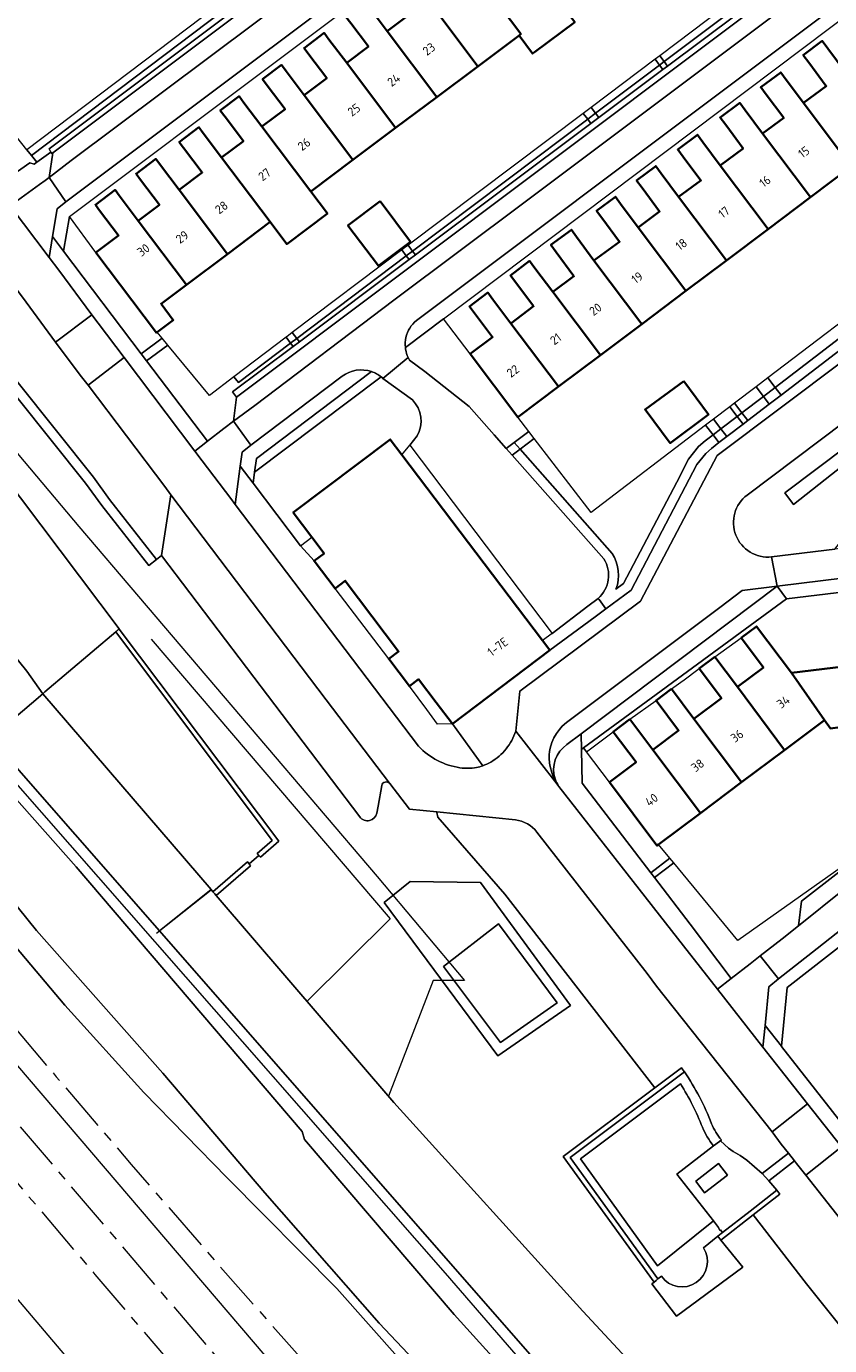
# Model space of a CAD drawing. Extents: x 151587 to 155483, y 462503 to 464608.
# Tile 48 of 236: x 152362 to 152444, y 463605 to 463739. Entities that reach past the tile are written whole.
import ezdxf
from ezdxf.enums import TextEntityAlignment as Align

# ---------------------------------------------------------------- set-up
doc = ezdxf.new("R2010")
doc.units = 0
doc.header["$LTSCALE"] = 0.5
doc.linetypes.add('AM-AS', pattern=[16, 10, -2, 2, -2])
for name, color, linetype, lineweight in [('B-RO-AM-AS_SPOOR-G', 251, 'AM-AS', 18), ('B-RO-GR-BEPLANTING_CULTUUR_BODEMBEDEKKER-GV', 251, 'CONTINUOUS', 18), ('B-RO-GR-BEPLANTING_CULTUUR_HEESTERS-GV', 251, 'CONTINUOUS', 18), ('B-RO-GR-GRAS-GV', 251, 'CONTINUOUS', 13), ('B-RO-GR-GROENVOORZIENING-GV', 251, 'CONTINUOUS', 18), ('B-RO-GR-HAAG-GV', 251, 'CONTINUOUS', 13), ('B-RO-IE-TERREINAFSCHEIDING_KUNSTMATIG_HEKWERK-G', 251, 'IE-TERREINAFSCHEIDING-KUNSTMATIG', 18), ('B-RO-IE-TERREINAFSCHEIDING_KUNSTMATIG_MUUR-G', 251, 'IE-TERREINAFSCHEIDING-KUNSTMATIG-DICHT', 18), ('B-RO-KW-KUNSTWERK_GELUIDSWERING_SCHERM-G', 251, 'CONTINUOUS', 18), ('B-RO-OG-BEBOUWING-GV', 6, 'CONTINUOUS', 35), ('B-RO-OG-BEBOUWING-T18', 1, 'CONTINUOUS', 18), ('B-RO-OG-TERREIN_CULTUURSCHEIDING-GV', 251, 'CONTINUOUS', 18), ('B-RO-OG-TERREIN_ONBEGROEID-GV', 251, 'CONTINUOUS', 18), ('B-RO-OG-WATER_SLOOT-GV', 251, 'CONTINUOUS', 18), ('B-RO-VH-VERHARDING_ASFALT-GV', 251, 'CONTINUOUS', 18), ('B-RO-VH-VERHARDING_BETONSTRAATSTEEN-GV', 251, 'CONTINUOUS', 18), ('B-RO-VH-VERHARDING_HALFVERHARDING-GV', 251, 'CONTINUOUS', 18), ('B-RO-VH-VERHARDING_SIERBESTRATING-GV', 251, 'CONTINUOUS', 18), ('B-RO-VH-VERHARDING_STRAATBAKSTEEN-GV', 251, 'CONTINUOUS', 18), ('B-RO-VH-VERHARDING_TEGEL-GV', 251, 'CONTINUOUS', 18)]:
    doc.layers.add(name, color=color, linetype=linetype, lineweight=lineweight)
doc.styles.add('NLCS-ISO-M200-T18', font='NLCS-ISO.ttf', dxfattribs={"height": 0.36})
doc.linetypes.add('IE-TERREINAFSCHEIDING-KUNSTMATIG', pattern='A,4,[82,NLCS.SHX,S=0.75,R=90,X=0,Y=0],4,-2', length=10)
doc.linetypes.add('IE-TERREINAFSCHEIDING-KUNSTMATIG-DICHT', pattern='A,8,-1,[82,NLCS.SHX,S=0.75,R=90,X=0,Y=0],-1', length=10)

msp = doc.modelspace()

# ---------------------------------------------------------------- linework, layer by layer
at = {"layer": 'B-RO-AM-AS_SPOOR-G', "flags": 128}
for points in [[(152345.317, 463655.472), (152351.782, 463648.013), (152357.876, 463640.937), (152365.187, 463632.333), (152372.777, 463623.447), (152380.275, 463614.815), (152386.912, 463607.269), (152394.054, 463599.266), (152401.169, 463591.423), (152408.869, 463583.043), (152417.708, 463573.51), (152423.367, 463567.41), (152433.944, 463556.173), (152440.491, 463549.174), (152445.673, 463543.582), (152449.317, 463539.574), (152453.199, 463535.244), (152458.407, 463529.573), (152463.204, 463524.237), (152470.014, 463516.596), (152474.531, 463511.382), (152478.85, 463506.503), (152483.632, 463500.941), (152489.288, 463494.334), (152492.799, 463490.299), (152497.61, 463484.627), (152503.067, 463478.221), (152507.849, 463472.605), (152513.452, 463465.998), (152519.227, 463459.323), (152522.83, 463455.11)], [(152340.827, 463651.665), (152359.8, 463629.295), (152405.522, 463575.627), (152443.74, 463530.767), (152562.837, 463390.973), (152615.051, 463329.865)], [(152337.653, 463648.974), (152344.665, 463641.039), (152350.201, 463634.499), (152357.738, 463625.64), (152363.314, 463619.113), (152369.103, 463612.292), (152377.249, 463602.736), (152384.64, 463594.052), (152392.521, 463584.844), (152397.739, 463578.626), (152403.395, 463571.939), (152411.434, 463562.49), (152422.018, 463550.173), (152426.469, 463544.946), (152430.013, 463540.744), (152437.02, 463532.528), (152444.132, 463524.206), (152449.139, 463518.335), (152457.629, 463508.271), (152464.265, 463500.538), (152470.941, 463492.711), (152476.994, 463485.594), (152485.803, 463475.288), (152494.618, 463465), (152534.709, 463417.862), (152640.44, 463294.077)]]:
    msp.add_lwpolyline(points, dxfattribs=at)
at = {"layer": 'B-RO-GR-BEPLANTING_CULTUUR_BODEMBEDEKKER-GV', "flags": 128}
for points in [[(152437.31, 463703.199), (152438.05, 463702.232), (152457.159, 463716.904), (152456.472, 463717.8), (152450.109, 463712.958), (152450.116, 463712.95)], [(152436.116, 463702.29), (152433.937, 463700.63), (152434.688, 463699.65), (152436.861, 463701.318)], [(152437.31, 463703.199), (152436.116, 463702.29), (152436.861, 463701.318), (152438.05, 463702.232)], [(152433.459, 463700.267), (152434.21, 463699.286), (152434.473, 463699.485), (152434.688, 463699.65), (152433.937, 463700.63)], [(152432.55, 463698.031), (152434.21, 463699.286), (152433.459, 463700.267), (152431.803, 463699.006)], [(152432.55, 463698.031), (152431.803, 463699.006), (152431.008, 463698.4), (152431.752, 463697.428)], [(152412.197, 463695.966), (152413.626, 463697.063), (152413.078, 463697.777), (152411.6, 463696.642)]]:
    msp.add_lwpolyline(points, close=True, dxfattribs=at)
for points in [[(152400.993, 463704.99), (152402.562, 463703.842), (152407.028, 463700.304), (152409.584, 463697.414), (152410.806, 463696.032), (152411.6, 463696.642), (152413.078, 463697.777), (152411.976, 463699.213), (152407.143, 463705.639), (152404.437, 463709.203), (152400.572, 463706.289)], [(152397.151, 463703.834), (152385.477, 463695.041), (152385.292, 463693.651), (152398.126, 463703.301)], [(152421.919, 463681.765), (152422.69, 463682.333), (152428.072, 463692.609), (152429.267, 463694.949), (152430.296, 463696.229), (152430.95, 463696.822), (152431.752, 463697.428), (152431.008, 463698.4), (152419.39, 463689.554), (152413.626, 463697.063), (152412.197, 463695.966), (152421.532, 463685.396)]]:
    msp.add_lwpolyline(points, dxfattribs=at)
at = {"layer": 'B-RO-GR-BEPLANTING_CULTUUR_BODEMBEDEKKER-GV'}
for points in [[(152400.572, 463706.289, 0.0170023), (152400.595, 463706.108)], [(152400.595, 463706.108, 0.0688224), (152400.856, 463705.255)], [(152400.856, 463705.255, 0.0254625), (152400.993, 463704.99)], [(152398.126, 463703.301, 0.0874097), (152397.151, 463703.834)], [(152421.532, 463685.396, -0.2332901), (152421.919, 463681.765)]]:
    msp.add_lwpolyline(points, format="xyb", dxfattribs=at)
at = {"layer": 'B-RO-GR-BEPLANTING_CULTUUR_HEESTERS-GV', "flags": 128}
for points in [[(152363.221, 463725.068), (152362.683, 463725.745), (152362.216, 463726.332), (152355.987, 463734.165), (152355.698, 463733.946), (152350.792, 463740.412), (152347.417, 463744.861), (152346.51, 463741.813), (152346.508, 463741.806), (152360.349, 463723.501), (152362.522, 463724.989), (152362.946, 463724.87)], [(152441.327, 463745.457), (152441.048, 463745.837), (152433.291, 463740.141), (152426.811, 463735.265), (152427.141, 463734.824)], [(152419.854, 463730.031), (152420.176, 463729.604), (152426.661, 463734.465), (152426.332, 463734.905)], [(152426.811, 463735.265), (152426.332, 463734.905), (152426.661, 463734.465), (152427.141, 463734.824)], [(152420.176, 463729.604), (152419.854, 463730.031), (152419.055, 463729.43), (152419.376, 463729.004)], [(152401.31, 463716.061), (152401.598, 463715.679), (152419.376, 463729.004), (152419.055, 463729.43), (152413.866, 463725.525)], [(152375.415, 463707.827), (152375.337, 463707.769), (152374.09, 463709.425), (152369.217, 463715.897), (152366.526, 463719.568), (152365.941, 463716.047), (152365.939, 463716.033), (152373.806, 463705.633), (152375.913, 463707.226)], [(152400.671, 463715.579), (152389.566, 463707.208), (152389.829, 463706.859), (152400.957, 463715.199)], [(152401.598, 463715.679), (152401.31, 463716.061), (152400.671, 463715.579), (152400.957, 463715.199)], [(152373.806, 463705.633), (152374.349, 463704.915), (152376.488, 463706.533), (152375.913, 463707.226)], [(152383.154, 463698.796), (152383.443, 463701.258), (152383.057, 463701.783), (152389.189, 463706.379), (152388.928, 463706.726), (152383.674, 463702.728), (152383.203, 463703.312), (152380.722, 463701.425), (152376.488, 463706.533), (152374.349, 463704.915), (152380.503, 463696.78), (152382.189, 463698.066)], [(152388.928, 463706.726), (152389.189, 463706.379), (152389.829, 463706.859), (152389.566, 463707.208), (152389.29, 463707), (152389.135, 463706.883)], [(152420.907, 463679.777), (152420.227, 463680.738), (152420.099, 463680.827), (152419.059, 463680.038), (152415.435, 463677.291), (152414.469, 463676.559), (152415.211, 463675.578), (152419.819, 463678.975)], [(152426.234, 463655.888), (152426.072, 463655.767), (152421.247, 463662.21), (152418.939, 463665.292), (152418.643, 463665.695), (152418.42, 463665.531), (152418.499, 463662.115), (152425.454, 463653.013), (152427.389, 463654.491)], [(152427.771, 463654.028), (152427.389, 463654.491), (152425.454, 463653.013), (152425.818, 463652.536)], [(152436.539, 463644.582), (152438.767, 463646.322), (152440.415, 463647.63), (152440.737, 463650.126), (152444.511, 463653.065), (152446.039, 463653.246), (152447.079, 463653.981), (152447.373, 463654.017), (152447.289, 463654.695), (152446.156, 463654.554), (152434.274, 463646.159), (152427.771, 463654.028), (152425.818, 463652.536), (152429.435, 463647.803), (152433.576, 463642.282), (152435.51, 463643.797)], [(152447.181, 463633.616), (152446.219, 463641.566), (152446.202, 463641.691), (152446.075, 463642.612), (152445.566, 463646.3), (152439.255, 463641.375), (152438.687, 463635.427), (152438.684, 463635.395), (152447.321, 463624.405), (152448.924, 463625.665), (152447.12, 463627.726), (152446.436, 463633.526)]]:
    msp.add_lwpolyline(points, close=True, dxfattribs=at)
for points in [[(152398.126, 463703.301), (152385.292, 463693.651), (152385.141, 463692.518), (152389.93, 463686.172), (152391.088, 463687.043), (152389.206, 463689.533), (152399.037, 463696.967), (152400.231, 463695.389)], [(152401.288, 463700.973), (152398.304, 463703.147)], [(152400.231, 463695.389), (152401.03, 463696.388), (152401.767, 463697.308)], [(152487.805, 463686.687), (152439.209, 463680.802), (152418.643, 463665.695), (152418.939, 463665.292), (152419.62, 463665.802), (152421.643, 463667.317), (152423.334, 463668.584), (152425.978, 463670.485), (152427.549, 463671.661), (152428.483, 463672.349), (152428.611, 463672.444), (152428.679, 463672.494), (152430.354, 463673.73), (152431.931, 463674.911), (152434.606, 463676.836), (152436.164, 463678.003), (152439.698, 463673.284), (152443.88, 463673.804)], [(152426.522, 463612.108), (152426.17, 463611.824), (152425.975, 463611.667), (152425.78, 463611.51), (152425.565, 463611.337), (152428.064, 463608.04), (152434.764, 463613.012), (152432.534, 463615.77), (152432.226, 463616.152), (152430.776, 463614.98)]]:
    msp.add_lwpolyline(points, dxfattribs=at)
at = {"layer": 'B-RO-GR-BEPLANTING_CULTUUR_HEESTERS-GV'}
for points in [[(152398.304, 463703.147, 0.018412), (152398.126, 463703.301)], [(152401.767, 463697.308, 0.332058), (152401.288, 463700.973)], [(152430.776, 463614.98, -0.9778445), (152426.522, 463612.108)]]:
    msp.add_lwpolyline(points, format="xyb", dxfattribs=at)
at = {"layer": 'B-RO-GR-GRAS-GV', "flags": 128}
for points in [[(152358.538, 463666.682), (152363.831, 463671.171), (152362.196, 463673.456), (152354.865, 463682.529), (152352.996, 463685.095), (152351.482, 463687.833), (152351.241, 463688.801), (152350.958, 463689.409), (152350.552, 463689.844), (152349.827, 463690.418), (152349.172, 463690.49), (152348.657, 463690.311), (152347.912, 463689.587), (152348.187, 463689.287), (152343.427, 463685.034), (152348.52, 463678.64)], [(152363.831, 463671.171), (152358.538, 463666.682), (152375.643, 463647.132), (152380.887, 463651.307)]]:
    msp.add_lwpolyline(points, close=True, dxfattribs=at)
for points in [[(152415.566, 463601.5), (152375.643, 463647.132), (152358.538, 463666.682)], [(152404.939, 463599.92), (152397.911, 463607.361), (152386.342, 463620.564), (152375.997, 463632.702), (152363.198, 463647.168), (152351.927, 463661.077)], [(152351.927, 463661.077), (152363.198, 463647.168), (152375.997, 463632.702), (152386.342, 463620.564), (152397.911, 463607.361), (152404.939, 463599.92)], [(152360.66, 463661.036), (152367.214, 463653.608), (152390.114, 463626.797), (152390.36, 463625.981), (152405.516, 463608.213), (152414.813, 463597.941)], [(152414.813, 463597.941), (152405.516, 463608.213), (152390.36, 463625.981), (152390.114, 463626.797), (152367.214, 463653.608), (152360.66, 463661.036)], [(152349.705, 463658.959), (152366.074, 463639.597), (152374.052, 463630.726), (152382.5, 463622.092), (152393.641, 463610.871), (152406.732, 463596.074)], [(152426.063, 463600.483), (152418.569, 463608.56), (152399.409, 463629.736), (152381.399, 463650.711), (152381.26, 463650.872), (152381.073, 463651.09), (152380.887, 463651.307), (152375.643, 463647.132), (152415.566, 463601.5)]]:
    msp.add_lwpolyline(points, dxfattribs=at)
at = {"layer": 'B-RO-GR-GROENVOORZIENING-GV', "flags": 128}
for points in [[(152362.216, 463726.332), (152362.683, 463725.745), (152385.093, 463742.711), (152389.212, 463745.848), (152403.672, 463756.604), (152408.599, 463760.306), (152408.144, 463760.91), (152403.222, 463757.205), (152388.764, 463746.45)], [(152362.683, 463725.745), (152363.221, 463725.068), (152364.653, 463726.101), (152364.457, 463726.428), (152408.951, 463759.838), (152408.599, 463760.306), (152403.672, 463756.604), (152389.212, 463745.848), (152385.093, 463742.711)], [(152426.811, 463735.265), (152433.291, 463740.141), (152441.048, 463745.837), (152440.604, 463746.441), (152432.844, 463740.743), (152426.364, 463735.862)], [(152426.332, 463734.905), (152425.884, 463735.501), (152419.408, 463730.623), (152419.854, 463730.031)], [(152426.332, 463734.905), (152426.811, 463735.265), (152426.364, 463735.862), (152425.884, 463735.501)], [(152419.055, 463729.43), (152418.609, 463730.022), (152400.863, 463716.655), (152401.31, 463716.061), (152413.866, 463725.525)], [(152418.609, 463730.022), (152419.055, 463729.43), (152419.854, 463730.031), (152419.408, 463730.623)], [(152401.31, 463716.061), (152400.863, 463716.655), (152400.224, 463716.174), (152400.671, 463715.579)], [(152438.645, 463701.455), (152457.771, 463716.105), (152457.159, 463716.904), (152438.05, 463702.232)], [(152389.566, 463707.208), (152400.671, 463715.579), (152400.224, 463716.174), (152389.115, 463707.807)], [(152383.203, 463703.312), (152383.674, 463702.728), (152388.928, 463706.726), (152388.477, 463707.325)], [(152389.115, 463707.807), (152388.714, 463707.505), (152388.477, 463707.325), (152388.928, 463706.726), (152389.135, 463706.883), (152389.29, 463707), (152389.566, 463707.208)], [(152438.05, 463702.232), (152436.861, 463701.318), (152437.454, 463700.543), (152438.645, 463701.455)], [(152435.279, 463698.878), (152437.454, 463700.543), (152436.861, 463701.318), (152434.688, 463699.65)], [(152434.21, 463699.286), (152432.55, 463698.031), (152433.15, 463697.247), (152434.803, 463698.513)], [(152434.21, 463699.286), (152434.803, 463698.513), (152435.279, 463698.878), (152434.688, 463699.65), (152434.473, 463699.485)], [(152432.55, 463698.031), (152431.752, 463697.428), (152432.357, 463696.639), (152433.15, 463697.247)], [(152411.6, 463696.642), (152410.806, 463696.032), (152411.404, 463695.357), (152412.197, 463695.966)], [(152426.17, 463611.824), (152417.27, 463624.153), (152428.849, 463632.831), (152428.703, 463633.034), (152428.557, 463633.237), (152425.842, 463631.202), (152416.578, 463624.259), (152425.78, 463611.51), (152425.975, 463611.667)], [(152432.714, 463616.543), (152432.584, 463616.442), (152432.226, 463616.152), (152432.534, 463615.77), (152435.809, 463618.315), (152438.536, 463620.433), (152438.23, 463620.827), (152435.503, 463618.71)]]:
    msp.add_lwpolyline(points, close=True, dxfattribs=at)
for points in [[(152420.099, 463680.827), (152420.227, 463680.738), (152420.907, 463679.777), (152423.469, 463681.665), (152430.111, 463694.403), (152431.026, 463695.541), (152431.589, 463696.051), (152432.357, 463696.639), (152431.752, 463697.428), (152430.95, 463696.822), (152430.296, 463696.229), (152429.267, 463694.949), (152428.072, 463692.609), (152422.69, 463682.333), (152421.919, 463681.765)], [(152421.532, 463685.396), (152412.197, 463695.966), (152411.404, 463695.357), (152420.687, 463684.861)], [(152354.865, 463682.529), (152362.196, 463673.456), (152363.831, 463671.171), (152364.049, 463671.358), (152371.221, 463677.438), (152371.533, 463677.702), (152371.57, 463677.734), (152371.567, 463677.738), (152359.598, 463693.636)]]:
    msp.add_lwpolyline(points, dxfattribs=at)
at = {"layer": 'B-RO-GR-GROENVOORZIENING-GV'}
for points in [[(152420.687, 463684.861, -0.3698748), (152420.099, 463680.827)], [(152421.919, 463681.765, 0.2332901), (152421.532, 463685.396)]]:
    msp.add_lwpolyline(points, format="xyb", dxfattribs=at)
at = {"layer": 'B-RO-GR-HAAG-GV', "flags": 128}
for points in [[(152362.216, 463726.332), (152362.683, 463725.745), (152385.093, 463742.711), (152389.212, 463745.848), (152403.672, 463756.604), (152408.599, 463760.306), (152408.144, 463760.91), (152403.222, 463757.205), (152388.764, 463746.45)], [(152363.221, 463725.068), (152364.653, 463726.101), (152364.457, 463726.428), (152408.951, 463759.838), (152408.599, 463760.306), (152403.672, 463756.604), (152389.212, 463745.848), (152385.093, 463742.711), (152362.683, 463725.745)], [(152426.811, 463735.265), (152433.291, 463740.141), (152441.048, 463745.837), (152440.604, 463746.441), (152432.844, 463740.743), (152426.364, 463735.862)], [(152419.854, 463730.031), (152426.332, 463734.905), (152425.884, 463735.501), (152419.408, 463730.623)], [(152426.364, 463735.862), (152425.884, 463735.501), (152426.332, 463734.905), (152426.811, 463735.265)], [(152400.863, 463716.655), (152401.31, 463716.061), (152413.866, 463725.525), (152419.055, 463729.43), (152418.609, 463730.022)], [(152419.408, 463730.623), (152418.609, 463730.022), (152419.055, 463729.43), (152419.854, 463730.031)], [(152400.224, 463716.174), (152400.671, 463715.579), (152401.31, 463716.061), (152400.863, 463716.655)], [(152457.771, 463716.105), (152457.159, 463716.904), (152438.05, 463702.232), (152438.645, 463701.455)], [(152400.224, 463716.174), (152389.115, 463707.807), (152389.566, 463707.208), (152400.671, 463715.579)], [(152388.477, 463707.325), (152383.203, 463703.312), (152383.674, 463702.728), (152388.928, 463706.726)], [(152388.928, 463706.726), (152389.135, 463706.883), (152389.29, 463707), (152389.566, 463707.208), (152389.115, 463707.807), (152388.714, 463707.505), (152388.477, 463707.325)], [(152437.454, 463700.543), (152438.645, 463701.455), (152438.05, 463702.232), (152436.861, 463701.318)], [(152436.861, 463701.318), (152434.688, 463699.65), (152435.279, 463698.878), (152437.454, 463700.543)], [(152432.55, 463698.031), (152433.15, 463697.247), (152434.803, 463698.513), (152434.21, 463699.286)], [(152434.688, 463699.65), (152434.473, 463699.485), (152434.21, 463699.286), (152434.803, 463698.513), (152435.279, 463698.878)], [(152433.15, 463697.247), (152432.55, 463698.031), (152431.752, 463697.428), (152432.357, 463696.639)], [(152410.806, 463696.032), (152411.404, 463695.357), (152412.197, 463695.966), (152411.6, 463696.642)], [(152371.221, 463677.438), (152387.071, 463656.282), (152385.545, 463654.961), (152385.71, 463654.773), (152385.876, 463654.585), (152387.751, 463656.208), (152371.57, 463677.734)], [(152428.849, 463632.831), (152428.703, 463633.034), (152428.557, 463633.237), (152425.842, 463631.202), (152416.578, 463624.259), (152425.78, 463611.51), (152425.975, 463611.667), (152426.17, 463611.824), (152417.27, 463624.153)], [(152432.226, 463616.152), (152432.534, 463615.77), (152435.809, 463618.315), (152438.536, 463620.433), (152438.23, 463620.827), (152435.503, 463618.71), (152432.714, 463616.543), (152432.584, 463616.442)]]:
    msp.add_lwpolyline(points, close=True, dxfattribs=at)
for points in [[(152420.099, 463680.827), (152420.227, 463680.738), (152420.907, 463679.777), (152423.469, 463681.665), (152430.111, 463694.403), (152431.026, 463695.541), (152431.589, 463696.051), (152432.357, 463696.639), (152431.752, 463697.428), (152430.95, 463696.822), (152430.296, 463696.229), (152429.267, 463694.949), (152428.072, 463692.609), (152422.69, 463682.333), (152421.919, 463681.765)], [(152421.532, 463685.396), (152412.197, 463695.966), (152411.404, 463695.357), (152420.687, 463684.861)]]:
    msp.add_lwpolyline(points, dxfattribs=at)
at = {"layer": 'B-RO-GR-HAAG-GV'}
for points in [[(152420.687, 463684.861, -0.3698748), (152420.099, 463680.827)], [(152421.919, 463681.765, 0.2332901), (152421.532, 463685.396)]]:
    msp.add_lwpolyline(points, format="xyb", dxfattribs=at)
at = {"layer": 'B-RO-IE-TERREINAFSCHEIDING_KUNSTMATIG_HEKWERK-G', "flags": 128}
for points in [[(152331.527, 463730.837), (152367.473, 463688.113), (152397.701, 463652.628), (152406.578, 463642.087)], [(152374.802, 463676.718), (152399.028, 463648.36), (152390.605, 463639.989)], [(152349.705, 463658.959), (152366.074, 463639.597), (152374.052, 463630.726), (152382.5, 463622.092), (152393.641, 463610.871), (152406.732, 463596.074), (152414.474, 463588.003), (152426.93, 463574.24), (152430.949, 463568.816)], [(152343.809, 463653.97), (152358.665, 463636.437), (152398.976, 463589.263), (152405.554, 463581.402), (152418.999, 463565.788)], [(152375.363, 463646.909), (152380.897, 463651.295)], [(152406.578, 463642.087), (152403.383, 463642.109), (152398.88, 463630.352)]]:
    msp.add_lwpolyline(points, dxfattribs=at)
at = {"layer": 'B-RO-IE-TERREINAFSCHEIDING_KUNSTMATIG_MUUR-G', "flags": 128}
for points in [[(152369.217, 463715.897), (152366.526, 463719.568)], [(152407.143, 463705.639), (152404.437, 463709.203)]]:
    msp.add_lwpolyline(points, dxfattribs=at)
at = {"layer": 'B-RO-KW-KUNSTWERK_GELUIDSWERING_SCHERM-G', "flags": 128}
for points in [[(152357.675, 463665.951), (152404.617, 463612.401), (152421.284, 463593.103), (152423.683, 463591.023), (152425.82, 463589.385), (152428.806, 463587.719), (152431.485, 463586.345), (152434.105, 463585.318), (152439.132, 463583.757), (152442.958, 463582.363), (152446.953, 463580.226), (152450.195, 463578.318), (152452.696, 463576.141), (152454.281, 463574.638), (152456.489, 463572.254), (152459.011, 463569.28), (152462.774, 463564.644), (152477.75, 463547.045), (152491.38, 463530.527)], [(152332.056, 463644.228), (152371.103, 463598.157)]]:
    msp.add_lwpolyline(points, dxfattribs=at)
at = {"layer": 'B-RO-OG-BEBOUWING-GV', "flags": 128}
for points in [[(152416.344, 463741.114), (152411.235, 463747.85), (152409.626, 463750.023), (152409.135, 463750.685), (152407.442, 463749.409), (152407.938, 463748.75), (152409.582, 463746.567), (152407.229, 463744.795), (152412.289, 463738.074), (152412.09, 463737.924), (152413.469, 463736.083), (152413.673, 463736.236), (152417.734, 463739.281)], [(152407.229, 463744.795), (152405.56, 463747.012), (152405.083, 463747.646), (152403.173, 463746.208), (152403.643, 463745.583), (152405.334, 463743.338), (152402.871, 463741.484), (152407.911, 463734.79), (152412.09, 463737.924), (152412.289, 463738.074)], [(152403.764, 463731.68), (152407.911, 463734.79), (152402.871, 463741.484), (152401.172, 463743.741), (152400.692, 463744.378), (152398.709, 463742.885), (152399.182, 463742.257), (152400.888, 463739.99), (152398.731, 463738.366)], [(152394.628, 463735.132), (152399.586, 463728.546), (152403.764, 463731.68), (152398.731, 463738.366), (152397.016, 463740.642), (152396.511, 463741.313), (152394.537, 463739.827), (152395.035, 463739.165), (152396.826, 463736.787)], [(152394.628, 463735.132), (152392.829, 463737.52), (152392.335, 463738.177), (152390.303, 463736.648), (152390.791, 463736.001), (152392.597, 463733.602), (152390.313, 463731.882), (152395.265, 463725.306), (152399.586, 463728.546)], [(152440.909, 463731.076), (152445.761, 463724.624), (152449.994, 463727.808), (152445.149, 463734.25), (152443.394, 463736.611), (152442.828, 463737.373), (152440.891, 463735.934), (152441.464, 463735.163), (152443.223, 463732.796)], [(152386.038, 463728.68), (152390.991, 463722.1), (152395.265, 463725.306), (152390.313, 463731.882), (152388.499, 463734.292), (152388.018, 463734.93), (152386.097, 463733.483), (152386.57, 463732.854), (152388.383, 463730.446)], [(152445.761, 463724.624), (152440.909, 463731.076), (152439.157, 463733.433), (152438.612, 463734.167), (152436.599, 463732.67), (152437.151, 463731.928), (152438.915, 463729.554), (152436.784, 463727.971), (152441.635, 463721.521)], [(152386.038, 463728.68), (152384.216, 463731.099), (152383.725, 463731.752), (152381.817, 463730.316), (152382.302, 463729.672), (152384.153, 463727.214), (152381.949, 463725.555), (152386.875, 463719.014), (152388.559, 463716.768), (152392.675, 463719.854), (152390.991, 463722.1)], [(152437.338, 463718.289), (152441.635, 463721.521), (152436.784, 463727.971), (152435.027, 463730.335), (152434.47, 463731.085), (152432.474, 463729.601), (152433.038, 463728.842), (152434.804, 463726.466), (152432.484, 463724.742)], [(152377.641, 463722.258), (152382.535, 463715.758), (152386.875, 463719.014), (152381.949, 463725.555), (152380.091, 463728.023), (152379.651, 463728.608), (152377.66, 463727.109), (152378.093, 463726.534), (152379.984, 463724.022)], [(152428.264, 463721.551), (152433.11, 463715.109), (152437.338, 463718.289), (152432.484, 463724.742), (152430.726, 463727.108), (152430.178, 463727.845), (152428.187, 463726.365), (152428.741, 463725.619), (152430.519, 463723.227)], [(152382.535, 463715.758), (152377.641, 463722.258), (152375.742, 463724.781), (152375.276, 463725.399), (152373.278, 463723.895), (152373.737, 463723.286), (152375.642, 463720.755), (152373.494, 463719.138), (152378.383, 463712.645)], [(152433.11, 463715.109), (152428.264, 463721.551), (152426.493, 463723.934), (152425.946, 463724.67), (152424.002, 463723.226), (152424.556, 463722.48), (152426.338, 463720.083), (152424.16, 463718.464), (152429.005, 463712.022)], [(152369.217, 463715.897), (152374.09, 463709.425), (152375.337, 463707.769), (152375.415, 463707.827), (152377.054, 463709.062), (152375.809, 463710.715), (152378.383, 463712.645), (152373.494, 463719.138), (152371.581, 463721.679), (152371.148, 463722.254), (152369.154, 463720.753), (152369.58, 463720.187), (152371.51, 463717.624)], [(152398.009, 463721.109), (152394.752, 463718.666), (152397.838, 463714.552), (152401.094, 463716.994)], [(152429.005, 463712.022), (152424.16, 463718.464), (152422.385, 463720.852), (152421.858, 463721.561), (152419.947, 463720.142), (152420.481, 463719.424), (152422.277, 463717.008), (152419.685, 463715.11), (152424.536, 463708.66)], [(152424.536, 463708.66), (152419.685, 463715.11), (152417.928, 463717.509), (152417.409, 463718.217), (152415.319, 463716.686), (152415.855, 463715.954), (152417.649, 463713.505), (152415.511, 463711.939), (152420.347, 463705.509)], [(152411.264, 463708.73), (152416.093, 463702.31), (152420.347, 463705.509), (152415.511, 463711.939), (152413.704, 463714.341), (152413.167, 463715.056), (152411.217, 463713.589), (152411.753, 463712.877), (152413.568, 463710.463)], [(152416.093, 463702.31), (152411.264, 463708.73), (152409.446, 463711.147), (152408.921, 463711.846), (152407.071, 463710.454), (152407.595, 463709.758), (152409.41, 463707.344), (152407.143, 463705.639), (152411.976, 463699.213)], [(152428.783, 463702.871), (152424.87, 463699.977), (152427.423, 463696.584), (152431.297, 463699.471)], [(152400.231, 463695.389), (152399.037, 463696.967), (152389.206, 463689.533), (152391.088, 463687.043), (152392.331, 463685.4), (152391.328, 463684.641), (152393.445, 463681.841), (152393.452, 463681.847), (152394.48, 463682.624), (152399.893, 463675.465), (152398.89, 463674.706), (152400.988, 463671.93), (152401.919, 463672.634), (152403.698, 463670.282), (152405.338, 463668.113), (152415.211, 463675.578), (152414.469, 463676.559)], [(152452.799, 463676.886), (152452.348, 463680.664), (152450.172, 463680.404), (152450.624, 463676.621), (152447.146, 463676.205), (152447.39, 463674.241), (152443.88, 463673.804), (152439.698, 463673.284), (152443.038, 463668.474), (152443.656, 463667.65), (152444.63, 463667.771), (152448.141, 463668.208), (152453.792, 463668.912)], [(152434.606, 463676.836), (152436.856, 463673.832), (152434.219, 463671.857), (152439.011, 463665.458), (152443.038, 463668.474), (152439.698, 463673.284), (152436.164, 463678.003)], [(152431.931, 463674.911), (152430.354, 463673.73), (152432.612, 463670.715), (152429.822, 463668.625), (152434.644, 463662.187), (152439.011, 463665.458), (152434.219, 463671.857)], [(152425.649, 463665.493), (152430.468, 463659.059), (152434.644, 463662.187), (152429.822, 463668.625), (152427.549, 463671.661), (152425.978, 463670.485), (152428.255, 463667.445)], [(152425.649, 463665.493), (152423.334, 463668.584), (152421.643, 463667.317), (152423.951, 463664.234), (152421.247, 463662.21), (152426.072, 463655.767), (152426.234, 463655.888), (152430.468, 463659.059)]]:
    msp.add_lwpolyline(points, close=True, dxfattribs=at)
at = {"layer": 'B-RO-OG-TERREIN_CULTUURSCHEIDING-GV', "flags": 128}
for points in [[(152334.221, 463736.6), (152368.97, 463693.12), (152370.59, 463690.87), (152375.361, 463684.794), (152375.861, 463685.186), (152376.815, 463691.346), (152376.185, 463692.179), (152368.423, 463702.448), (152367.752, 463703.3), (152365.883, 463705.788), (152365.117, 463706.813), (152361.754, 463711.367), (152341.075, 463738.703), (152336.842, 463738.833)], [(152334.221, 463736.6), (152333.46, 463735.952), (152368.167, 463692.524), (152369.797, 463690.26), (152374.574, 463684.176), (152375.361, 463684.794), (152370.59, 463690.87), (152368.97, 463693.12)], [(152439.899, 463690.374), (152455.621, 463702.78), (152455.002, 463703.565), (152439.026, 463691.532)], [(152364.049, 463671.358), (152363.831, 463671.171), (152380.887, 463651.307), (152381.073, 463651.09), (152384.564, 463654.111), (152384.729, 463653.924), (152385.71, 463654.773), (152385.545, 463654.961), (152387.071, 463656.282), (152371.221, 463677.438)], [(152371.533, 463677.702), (152371.221, 463677.438), (152387.071, 463656.282), (152385.545, 463654.961), (152385.71, 463654.773), (152385.876, 463654.585), (152387.751, 463656.208), (152371.57, 463677.734)], [(152381.073, 463651.09), (152381.26, 463650.872), (152381.399, 463650.711), (152384.894, 463653.736), (152384.729, 463653.924), (152384.564, 463654.111)], [(152409.958, 463634.469), (152398.418, 463649.996), (152401.076, 463652.122), (152408.203, 463652.017), (152417.296, 463639.574)]]:
    msp.add_lwpolyline(points, close=True, dxfattribs=at)
for points in [[(152395.949, 463658.699), (152375.861, 463685.186), (152375.361, 463684.794), (152374.574, 463684.176), (152369.797, 463690.26), (152368.167, 463692.524), (152333.46, 463735.952)], [(152359.598, 463693.636), (152371.567, 463677.738), (152371.57, 463677.734), (152387.751, 463656.208), (152385.876, 463654.585), (152385.71, 463654.773), (152384.729, 463653.924), (152384.894, 463653.736), (152381.399, 463650.711), (152399.409, 463629.736), (152418.569, 463608.56), (152426.063, 463600.483)], [(152398.199, 463661.867), (152397.809, 463659.777), (152397.677, 463659.07)], [(152464.329, 463582.449), (152441.213, 463611.325), (152435.809, 463618.315), (152432.534, 463615.77), (152434.764, 463613.012), (152428.064, 463608.04), (152425.565, 463611.337), (152425.78, 463611.51), (152416.578, 463624.259), (152425.842, 463631.202), (152410.661, 463650.834), (152403.854, 463658.668), (152403.76, 463659.138), (152403.749, 463659.195), (152401.004, 463659.473), (152398.982, 463662.066), (152398.963, 463662.089)], [(152411.73, 463658.387), (152403.749, 463659.195), (152403.76, 463659.138), (152403.854, 463658.668), (152410.661, 463650.834), (152425.842, 463631.202), (152428.557, 463633.237), (152428.703, 463633.034), (152428.849, 463632.831)], [(152437.734, 463626.735), (152426.017, 463641.505), (152425.094, 463642.817), (152413.899, 463657.143)], [(152432.613, 463625.93), (152432.449, 463625.804), (152432.514, 463625.846), (152432.91, 463625.446), (152433.334, 463625.076), (152433.784, 463624.738), (152434.493, 463624.336), (152435.169, 463623.88), (152436.721, 463622.512), (152439.388, 463624.579), (152438.658, 463625.506), (152437.734, 463626.735)], [(152469.706, 463586.036), (152448.682, 463612.793), (152441.171, 463622.352), (152441.166, 463622.358), (152440.207, 463623.539), (152440.006, 463623.794), (152437.414, 463621.784), (152438.23, 463620.827), (152438.536, 463620.433), (152435.809, 463618.315), (152441.213, 463611.325), (152464.329, 463582.449)]]:
    msp.add_lwpolyline(points, dxfattribs=at)
at = {"layer": 'B-RO-OG-TERREIN_CULTUURSCHEIDING-GV'}
for points in [[(152398.963, 463662.089, 0.6229265), (152398.199, 463661.867)], [(152397.677, 463659.07, -0.6661928), (152395.949, 463658.699)], [(152413.899, 463657.143, 0.1972317), (152411.73, 463658.387)], [(152428.849, 463632.831, -0.057934), (152431.608, 463627.574)], [(152431.608, 463627.574, 0.0759219), (152432.613, 463625.93)]]:
    msp.add_lwpolyline(points, format="xyb", dxfattribs=at)
at = {"layer": 'B-RO-OG-TERREIN_ONBEGROEID-GV', "flags": 128}
msp.add_lwpolyline([(152428.462, 463631.603), (152418.309, 463623.995), (152426.134, 463613.155), (152431.791, 463617.73), (152428.1, 463622.47), (152431.819, 463625.321)], dxfattribs=at)
at = {"layer": 'B-RO-OG-TERREIN_ONBEGROEID-GV'}
for points in [[(152430.675, 463627.215, 0.0498678), (152428.462, 463631.603)], [(152431.819, 463625.321, -0.0750274), (152430.675, 463627.215)]]:
    msp.add_lwpolyline(points, format="xyb", dxfattribs=at)
at = {"layer": 'B-RO-OG-WATER_SLOOT-GV', "flags": 128}
for points in [[(152437.691, 463685.045), (152444.1, 463685.815), (152445.661, 463687.833), (152445.503, 463688.449), (152511.315, 463696.634), (152510.463, 463705.015), (152529.414, 463707.461), (152526.993, 463720.058), (152523.625, 463738.074)], [(152480.533, 463725.417), (152455.078, 463706.284), (152435.213, 463691.321)]]:
    msp.add_lwpolyline(points, dxfattribs=at)
msp.add_lwpolyline([(152439.899, 463690.374), (152439.026, 463691.532), (152455.002, 463703.565), (152455.621, 463702.78)], close=True, dxfattribs=at)
at = {"layer": 'B-RO-OG-WATER_SLOOT-GV'}
msp.add_lwpolyline([(152435.213, 463691.321, 0.7587518), (152437.691, 463685.045)], format="xyb", dxfattribs=at)
at = {"layer": 'B-RO-VH-VERHARDING_ASFALT-GV', "flags": 128}
msp.add_lwpolyline([(152404.427, 463643.509), (152410.209, 463635.819), (152415.966, 463639.84), (152410.004, 463647.839)], close=True, dxfattribs=at)
at = {"layer": 'B-RO-VH-VERHARDING_BETONSTRAATSTEEN-GV', "flags": 128}
for points in [[(152451.136, 463788.132), (152448.744, 463788.737), (152445.997, 463786.976), (152364.834, 463726.032), (152364.464, 463723.514), (152366.694, 463725.226), (152413.534, 463760.342), (152446.587, 463785.187)], [(152383.443, 463701.258), (152383.154, 463698.796), (152385.312, 463700.4), (152399.414, 463711.084), (152412.725, 463721.044), (152460.965, 463757.271), (152465.516, 463760.613), (152465.776, 463760.667), (152464.155, 463761.65), (152463.901, 463761.694)]]:
    msp.add_lwpolyline(points, close=True, dxfattribs=at)
for points in [[(152398.963, 463662.089), (152392.543, 463670.542), (152376.815, 463691.346), (152375.861, 463685.186), (152395.949, 463658.699)], [(152416.945, 463666.015), (152418.377, 463667.094), (152438.263, 463682.071), (152434.694, 463681.644), (152432.436, 463679.924), (152416.916, 463668.262), (152416.472, 463667.871), (152416.183, 463667.555), (152415.881, 463667.142), (152415.627, 463666.702), (152415.423, 463666.235), (152415.254, 463665.662), (152415.192, 463665.329), (152415.156, 463664.991), (152415.143, 463664.649), (152415.174, 463664.142), (152415.236, 463663.804), (152415.432, 463663.191), (152415.715, 463662.307), (152416.133, 463661.77)], [(152397.677, 463659.07), (152397.809, 463659.777), (152398.199, 463661.867)], [(152446.039, 463653.246), (152444.511, 463653.065), (152440.737, 463650.126), (152440.415, 463647.63), (152445.041, 463651.369), (152455.761, 463652.64), (152457.07, 463652.825)]]:
    msp.add_lwpolyline(points, dxfattribs=at)
at = {"layer": 'B-RO-VH-VERHARDING_BETONSTRAATSTEEN-GV'}
for points in [[(152415.753, 463662.541, -0.3361443), (152416.945, 463666.015)], [(152398.199, 463661.867, -0.6229265), (152398.963, 463662.089)], [(152416.133, 463661.77, -0.0723241), (152415.753, 463662.541)], [(152395.949, 463658.699, 0.6661928), (152397.677, 463659.07)]]:
    msp.add_lwpolyline(points, format="xyb", dxfattribs=at)
at = {"layer": 'B-RO-VH-VERHARDING_HALFVERHARDING-GV', "flags": 128}
for points in [[(152406.732, 463596.074), (152393.641, 463610.871), (152382.5, 463622.092), (152374.052, 463630.726), (152366.074, 463639.597), (152349.705, 463658.959)], [(152332.052, 463644.232), (152371.103, 463598.157)]]:
    msp.add_lwpolyline(points, dxfattribs=at)
at = {"layer": 'B-RO-VH-VERHARDING_SIERBESTRATING-GV', "flags": 128}
for points in [[(152400.856, 463705.255), (152398.304, 463703.147), (152401.288, 463700.973)], [(152420.687, 463684.861), (152411.404, 463695.357), (152410.806, 463696.032), (152409.584, 463697.414), (152407.028, 463700.304), (152402.562, 463703.842), (152400.993, 463704.99)], [(152401.767, 463697.308), (152401.03, 463696.388), (152415.435, 463677.291), (152419.059, 463680.038), (152420.099, 463680.827)]]:
    msp.add_lwpolyline(points, dxfattribs=at)
at = {"layer": 'B-RO-VH-VERHARDING_SIERBESTRATING-GV'}
for points in [[(152400.993, 463704.99, -0.0254625), (152400.856, 463705.255)], [(152401.288, 463700.973, -0.332058), (152401.767, 463697.308)], [(152420.099, 463680.827, 0.3698748), (152420.687, 463684.861)]]:
    msp.add_lwpolyline(points, format="xyb", dxfattribs=at)
at = {"layer": 'B-RO-VH-VERHARDING_STRAATBAKSTEEN-GV', "flags": 128}
for points in [[(152506.655, 463818.528), (152457.324, 463788.395), (152456.268, 463787.724), (152453.697, 463786.14), (152452.726, 463785.581), (152449.455, 463783.573), (152366.177, 463721.034), (152365.293, 463720.339), (152364.818, 463717.524), (152365.941, 463716.047), (152366.526, 463719.568), (152450.456, 463782.602), (152450.948, 463782.906), (152453.431, 463784.441), (152454.619, 463785.176), (152456.416, 463786.231), (152457.37, 463786.814), (152504.901, 463815.85), (152507.45, 463817.407), (152509.32, 463816.498), (152508.823, 463819.209), (152507.726, 463819.144)], [(152451.136, 463788.132), (152446.587, 463785.187), (152413.534, 463760.342), (152366.694, 463725.226), (152364.464, 463723.514), (152366.177, 463721.034), (152449.455, 463783.573), (152452.726, 463785.581)], [(152365.293, 463720.339), (152366.177, 463721.034), (152364.464, 463723.514), (152364.061, 463723.224), (152363.505, 463722.825), (152360.513, 463720.66), (152364.464, 463715.42), (152364.818, 463717.524)], [(152364.464, 463715.42), (152365.447, 463714.116), (152368.789, 463709.596), (152369.437, 463708.751), (152372.08, 463705.252), (152379.241, 463695.769), (152380.503, 463696.78), (152374.349, 463704.915), (152373.806, 463705.633), (152365.939, 463716.033), (152365.941, 463716.047), (152364.818, 463717.524)], [(152368.789, 463709.596), (152365.117, 463706.813), (152365.883, 463705.788), (152367.752, 463703.3), (152368.423, 463702.448), (152372.08, 463705.252), (152369.437, 463708.751)], [(152379.972, 463694.801), (152382.877, 463690.956), (152383.321, 463690.369), (152383.836, 463694.244), (152384.024, 463695.655), (152384.924, 463696.374), (152383.154, 463698.796), (152382.189, 463698.066), (152380.503, 463696.78), (152379.241, 463695.769)], [(152438.263, 463682.071), (152529.358, 463693.312), (152529.041, 463696.238), (152525.525, 463695.733), (152506.41, 463693.48), (152465.894, 463688.489), (152446.574, 463686.138), (152444.1, 463685.815), (152437.691, 463685.045)], [(152439.209, 463680.802), (152487.805, 463686.687), (152529.636, 463691.64), (152530.424, 463691.365), (152532.605, 463690.605), (152531.73, 463693.585), (152530.298, 463693.465), (152529.358, 463693.312), (152438.263, 463682.071)], [(152418.377, 463667.094), (152418.383, 463666.88), (152418.414, 463665.755), (152418.42, 463665.531), (152418.643, 463665.695), (152439.209, 463680.802), (152438.263, 463682.071)], [(152438.404, 463642.268), (152436.539, 463644.582), (152435.51, 463643.797), (152433.576, 463642.282), (152432.208, 463641.208), (152436.818, 463635.338), (152437.032, 463637.52), (152437.415, 463641.442)], [(152436.818, 463635.338), (152441.332, 463629.589), (152444.771, 463625.21), (152445.01, 463624.905), (152450.578, 463617.822), (152451.855, 463618.635), (152447.877, 463623.697), (152447.321, 463624.405), (152438.684, 463635.395), (152438.687, 463635.427), (152437.032, 463637.52)], [(152444.771, 463625.21), (152441.332, 463629.589), (152437.734, 463626.735), (152438.658, 463625.506), (152439.388, 463624.579), (152440.006, 463623.794), (152440.207, 463623.539), (152441.166, 463622.358)], [(152454.907, 463612.316), (152452.35, 463615.568), (152450.578, 463617.822), (152445.01, 463624.905), (152444.771, 463625.21), (152441.166, 463622.358), (152441.171, 463622.352), (152448.682, 463612.793), (152469.706, 463586.036), (152484.357, 463568.738), (152487.81, 463571.79), (152480.065, 463580.936), (152475.705, 463586.085), (152473.288, 463588.939)]]:
    msp.add_lwpolyline(points, close=True, dxfattribs=at)
for points in [[(152408.951, 463759.838), (152364.457, 463726.428), (152364.653, 463726.101), (152364.738, 463725.96), (152364.834, 463726.032), (152445.997, 463786.976)], [(152400.572, 463706.289), (152404.437, 463709.203), (152463.251, 463753.541), (152467.264, 463756.566), (152469.257, 463757.3), (152471.105, 463758.04), (152472.296, 463758.494), (152512.504, 463773.829), (152515.187, 463774.852), (152517.195, 463773.856), (152516.81, 463775.973), (152514.744, 463776.075), (152513.561, 463775.666), (152471.707, 463759.711), (152470.63, 463759.275), (152467.828, 463758.237)], [(152441.327, 463745.457), (152427.141, 463734.824), (152426.661, 463734.465), (152420.176, 463729.604), (152419.376, 463729.004), (152401.598, 463715.679), (152400.957, 463715.199), (152389.829, 463706.859), (152389.189, 463706.379), (152383.057, 463701.783), (152383.443, 463701.258), (152463.901, 463761.694)], [(152401.712, 463709.006), (152466.636, 463757.795), (152465.516, 463760.613), (152460.965, 463757.271), (152412.725, 463721.044), (152399.414, 463711.084), (152385.312, 463700.4), (152383.154, 463698.796), (152384.924, 463696.374), (152394.175, 463703.357)], [(152467.828, 463758.237), (152466.636, 463757.795), (152401.712, 463709.006)], [(152341.075, 463738.703), (152361.754, 463711.367), (152365.117, 463706.813), (152368.789, 463709.596), (152365.447, 463714.116), (152364.464, 463715.42), (152360.513, 463720.66), (152343.975, 463742.596), (152343.965, 463742.61), (152340.365, 463747.371), (152340.233, 463747.23)], [(152343.965, 463742.61), (152343.975, 463742.596), (152360.513, 463720.66), (152363.505, 463722.825), (152364.061, 463723.224), (152364.464, 463723.514), (152364.834, 463726.032), (152364.738, 463725.96), (152364.653, 463726.101), (152363.221, 463725.068), (152362.946, 463724.87), (152362.522, 463724.989), (152360.349, 463723.501), (152346.508, 463741.806), (152346.51, 463741.813), (152343.703, 463745.524)], [(152411.764, 463667.377), (152412.162, 463671.438), (152424.395, 463680.573), (152432.173, 463695.324), (152477.007, 463729.015)], [(152477.007, 463729.015), (152432.173, 463695.324), (152424.395, 463680.573), (152412.162, 463671.438), (152411.764, 463667.377), (152415.715, 463662.307), (152415.432, 463663.191), (152415.236, 463663.804), (152415.174, 463664.142), (152415.143, 463664.649), (152415.156, 463664.991), (152415.192, 463665.329), (152415.254, 463665.662), (152415.423, 463666.235), (152415.627, 463666.702), (152415.881, 463667.142), (152416.183, 463667.555), (152416.472, 463667.871), (152416.916, 463668.262), (152432.436, 463679.924), (152434.694, 463681.644), (152438.263, 463682.071), (152437.691, 463685.045)], [(152435.213, 463691.321), (152455.078, 463706.284), (152480.533, 463725.417)], [(152457.771, 463716.105), (152438.645, 463701.455), (152437.454, 463700.543), (152435.279, 463698.878), (152434.803, 463698.513), (152433.15, 463697.247), (152432.357, 463696.639), (152431.589, 463696.051), (152431.026, 463695.541), (152430.111, 463694.403), (152423.469, 463681.665), (152420.907, 463679.777), (152419.819, 463678.975), (152415.211, 463675.578), (152405.338, 463668.113), (152408.436, 463663.872)], [(152401.917, 463665.838), (152383.321, 463690.369), (152382.877, 463690.956), (152379.972, 463694.801), (152379.241, 463695.769), (152372.08, 463705.252), (152368.423, 463702.448), (152376.185, 463692.179), (152376.815, 463691.346), (152392.543, 463670.542), (152398.963, 463662.089), (152398.982, 463662.066), (152401.004, 463659.473), (152403.749, 463659.195), (152411.73, 463658.387)], [(152398.304, 463703.147), (152400.856, 463705.255)], [(152383.836, 463694.244), (152385.141, 463692.518), (152385.292, 463693.651), (152385.477, 463695.041), (152397.151, 463703.834)], [(152394.175, 463703.357), (152384.924, 463696.374), (152384.024, 463695.655), (152383.836, 463694.244)], [(152391.328, 463684.641), (152389.93, 463686.172), (152385.141, 463692.518), (152383.836, 463694.244), (152383.321, 463690.369), (152401.917, 463665.838)], [(152408.436, 463663.872), (152405.338, 463668.113), (152403.824, 463668.081), (152402.743, 463669.561), (152400.988, 463671.93), (152398.89, 463674.706), (152393.452, 463681.847), (152393.445, 463681.841), (152391.328, 463684.641)], [(152413.899, 463657.143), (152425.094, 463642.817), (152426.017, 463641.505), (152437.734, 463626.735), (152441.332, 463629.589), (152436.818, 463635.338), (152432.208, 463641.208), (152428.758, 463645.601), (152416.133, 463661.77), (152415.715, 463662.307), (152411.764, 463667.377)], [(152416.133, 463661.77), (152428.758, 463645.601), (152432.208, 463641.208), (152433.576, 463642.282), (152429.435, 463647.803), (152425.818, 463652.536), (152425.454, 463653.013), (152418.499, 463662.115), (152418.42, 463665.531), (152418.414, 463665.755), (152418.383, 463666.88), (152418.377, 463667.094), (152416.945, 463666.015)], [(152520.614, 463660.641), (152520.604, 463660.64), (152502.516, 463658.44), (152499.556, 463658.049), (152499.551, 463658.048), (152482.311, 463655.949), (152478.998, 463655.544), (152478.987, 463655.544), (152475.876, 463655.115), (152460.756, 463653.304), (152460.722, 463653.298), (152458.241, 463652.99), (152457.644, 463652.906), (152457.07, 463652.825), (152455.761, 463652.64), (152445.041, 463651.369), (152440.415, 463647.63), (152438.767, 463646.322), (152436.539, 463644.582), (152438.404, 463642.268), (152442.306, 463645.348), (152445.514, 463647.86)], [(152445.514, 463647.86), (152442.306, 463645.348), (152438.404, 463642.268), (152437.415, 463641.442), (152437.032, 463637.52), (152438.687, 463635.427), (152439.255, 463641.375), (152445.566, 463646.3), (152445.738, 463646.434)]]:
    msp.add_lwpolyline(points, dxfattribs=at)
at = {"layer": 'B-RO-VH-VERHARDING_STRAATBAKSTEEN-GV'}
for points in [[(152401.01, 463708.25, -0.0891934), (152401.712, 463709.006)], [(152401.712, 463709.006, 0.0891934), (152401.01, 463708.25)], [(152400.572, 463706.289, -0.0775409), (152400.622, 463707.295)], [(152400.622, 463707.295, 0.0775409), (152400.572, 463706.289)], [(152400.622, 463707.295, -0.0900742), (152401.01, 463708.25)], [(152401.01, 463708.25, 0.0900742), (152400.622, 463707.295)], [(152400.595, 463706.108, -0.0170023), (152400.572, 463706.289)], [(152400.856, 463705.255, -0.0688224), (152400.595, 463706.108)], [(152394.175, 463703.357, -0.2489516), (152397.151, 463703.834)], [(152397.151, 463703.834, 0.2489516), (152394.175, 463703.357)], [(152397.151, 463703.834, -0.0874097), (152398.126, 463703.301)], [(152398.126, 463703.301, -0.018412), (152398.304, 463703.147)], [(152437.691, 463685.045, -0.7587518), (152435.213, 463691.321)], [(152410.777, 463665.581, 0.0895313), (152411.764, 463667.377)], [(152411.764, 463667.377, -0.0895313), (152410.777, 463665.581)], [(152401.917, 463665.838, 0.0817453), (152403.831, 463664.402)], [(152403.831, 463664.402, -0.0817453), (152401.917, 463665.838)], [(152416.945, 463666.015, 0.3361443), (152415.753, 463662.541)], [(152409.229, 463664.24, 0.0896613), (152410.777, 463665.581)], [(152410.777, 463665.581, -0.0896613), (152409.229, 463664.24)], [(152403.831, 463664.402, 0.0820253), (152406.109, 463663.665)], [(152406.109, 463663.665, -0.0820253), (152403.831, 463664.402)], [(152406.109, 463663.665, 0.0840906), (152407.774, 463663.693)], [(152407.774, 463663.693, -0.0840906), (152406.109, 463663.665)], [(152407.774, 463663.693, 0.0374752), (152408.436, 463663.872)], [(152408.436, 463663.872, -0.0374752), (152407.774, 463663.693)], [(152408.436, 463663.872, 0.0476139), (152409.229, 463664.24)], [(152409.229, 463664.24, -0.0476139), (152408.436, 463663.872)], [(152415.753, 463662.541, 0.0723241), (152416.133, 463661.77)], [(152411.73, 463658.387, -0.1972317), (152413.899, 463657.143)]]:
    msp.add_lwpolyline(points, format="xyb", dxfattribs=at)
at = {"layer": 'B-RO-VH-VERHARDING_TEGEL-GV', "flags": 128}
for points in [[(152409.958, 463634.469), (152417.296, 463639.574), (152408.203, 463652.017), (152401.076, 463652.122), (152398.418, 463649.996)], [(152404.427, 463643.509), (152410.004, 463647.839), (152415.966, 463639.84), (152410.209, 463635.819)], [(152431.791, 463617.73), (152432.32, 463617.05), (152432.45, 463616.74), (152432.519, 463616.793), (152432.714, 463616.543), (152435.503, 463618.71), (152438.23, 463620.827), (152437.414, 463621.784), (152436.721, 463622.512), (152435.169, 463623.88), (152434.493, 463624.336), (152433.784, 463624.738), (152433.334, 463625.076), (152432.91, 463625.446), (152432.514, 463625.846), (152432.449, 463625.804), (152432.418, 463625.78), (152431.819, 463625.321), (152428.1, 463622.47)], [(152440.006, 463623.794), (152439.388, 463624.579), (152436.721, 463622.512), (152437.414, 463621.784)], [(152433.231, 463622.358), (152432.319, 463623.543), (152430.018, 463621.74), (152430.9, 463620.565)], [(152433.231, 463622.358), (152430.9, 463620.565), (152430.018, 463621.74), (152432.319, 463623.543)]]:
    msp.add_lwpolyline(points, close=True, dxfattribs=at)
for points in [[(152428.849, 463632.831), (152417.27, 463624.153), (152426.17, 463611.824), (152426.522, 463612.108)], [(152432.519, 463616.793), (152432.45, 463616.74), (152432.32, 463617.05), (152431.791, 463617.73), (152426.134, 463613.155), (152418.309, 463623.995), (152428.462, 463631.603)], [(152431.819, 463625.321), (152432.418, 463625.78), (152432.449, 463625.804), (152432.613, 463625.93)], [(152430.776, 463614.98), (152432.226, 463616.152), (152432.584, 463616.442), (152432.714, 463616.543), (152432.519, 463616.793)]]:
    msp.add_lwpolyline(points, dxfattribs=at)
at = {"layer": 'B-RO-VH-VERHARDING_TEGEL-GV'}
for points in [[(152431.608, 463627.574, 0.057934), (152428.849, 463632.831)], [(152428.462, 463631.603, -0.0498678), (152430.675, 463627.215)], [(152430.675, 463627.215, 0.0750274), (152431.819, 463625.321)], [(152432.613, 463625.93, -0.0759219), (152431.608, 463627.574)], [(152426.522, 463612.108, 0.9778445), (152430.776, 463614.98)]]:
    msp.add_lwpolyline(points, format="xyb", dxfattribs=at)

# ---------------------------------------------------------------- texts
at = {"layer": 'B-RO-OG-BEBOUWING-T18', "style": 'NLCS-ISO-M200-T18'}
for s, rotation, p in [('23', 37, (152402.964, 463736.546)), ('24', 36.9, (152399.402, 463733.408)), ('25', 36.9, (152395.363, 463730.379)), ('26', 37, (152390.312, 463726.891)), ('15', 36.6, (152440.961, 463726.091)), ('27', 37, (152386.3, 463723.824)), ('16', 36.6, (152437.023, 463723.132)), ('28', 37, (152381.936, 463720.484)), ('17', 36.6, (152432.863, 463719.985)), ('29', 37, (152377.951, 463717.486)), ('30', 37, (152374.022, 463716.166)), ('18', 36.6, (152428.539, 463716.735)), ('19', 36.2, (152424.064, 463713.359)), ('20', 36.2, (152419.843, 463710.153)), ('21', 37, (152415.808, 463707.142)), ('22', 37, (152411.475, 463703.892)), ('1-7E', 37.1, (152409.932, 463675.927)), ('34', 36.8, (152438.879, 463670.35)), ('36', 36.9, (152434.185, 463666.895)), ('38', 36.9, (152430.197, 463663.902)), ('40', 36.8, (152425.525, 463660.416))]:
    msp.add_text(s, height=0.9, rotation=rotation, dxfattribs=at).set_placement(p, align=Align.MIDDLE)

doc.saveas('drawing.dxf')
